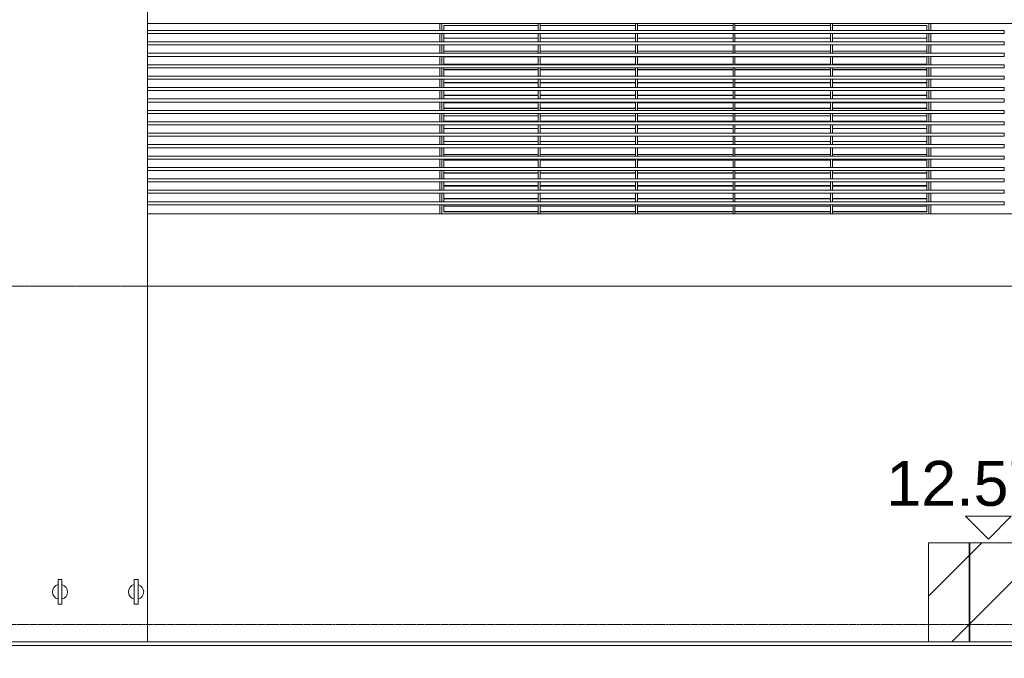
# Model space of a CAD drawing. Header units: millimetres. Extents: x -121668 to 127737, y 1553 to 34854.
# Tile 30 of 94: x -64819 to -51883, y 11007 to 19400. Entities that reach past the tile are written whole.
import ezdxf

# ---------------------------------------------------------------- set-up
doc = ezdxf.new("R2010")
doc.units = ezdxf.units.MM
doc.linetypes.add('Center', pattern=[40, 10, -5, 20, -5])
doc.linetypes.add('Dash', pattern=[6, 3, -3])
for name, color, linetype, lineweight in [('A-DETL-GENF', 92, 'Continuous', 20), ('A-DETL-HDLN', 90, 'Dash', 9), ('A-DETL-THIN', 151, 'Continuous', 9), ('A-FLOR', 192, 'Continuous', 9), ('A-FLOR-LEVL', 51, 'Continuous', 9), ('A-GENM', 13, 'Continuous', 20), ('A-GLAZ', 151, 'Continuous', 9), ('A-GLAZ-CWMG', 51, 'Continuous', 20), ('A-WALL', 113, 'Continuous', 20), ('G-ANNO-DIMS', 111, 'Continuous', 5)]:
    doc.layers.add(name, color=color, linetype=linetype, lineweight=lineweight)
doc.styles.add('Arial', font='arial.ttf', dxfattribs={"height": 590.11976})

# ---------------------------------------------------------------- blocks, each defined once
blk = doc.blocks.new('Rectangular Mullion - DLN_40 x 120mm _WD_-16432442-Copy of GBP_NORTH ELEAVTION')
at = {"layer": 'A-GLAZ-CWMG'}
for p, q in [((-51887, 17008), (-63139, 17008)), ((-63139, 16968), (-51887, 16968)), ((-51887, 17008), (-51887, 16968))]:
    blk.add_line(p, q, dxfattribs=at)
blk = doc.blocks.new('DLN_Louvre - 1292_5x2550 _WH_ ML19-18919847-Copy of GBP_NORTH ELEAVTION')
at = {"layer": 'A-GLAZ'}
for p, q in [((-54167, 19350), (-54167, 19258)), ((-54142, 19325), (-52899, 19325)), ((-54142, 19258), (-54142, 19325)), ((-52899, 19325), (-52899, 19258)), ((-52874, 19258), (-52874, 19350)), ((-54167, 19218), (-54167, 19108)), ((-54142, 19108), (-54142, 19218)), ((-54142, 19155), (-52899, 19155)), ((-52899, 19218), (-52899, 19108)), ((-52874, 19108), (-52874, 19218)), ((-54167, 19068), (-54167, 18958)), ((-54142, 18958), (-54142, 19068)), ((-52899, 19068), (-52899, 18958)), ((-52874, 18958), (-52874, 19068)), ((-54167, 18918), (-54167, 18808)), ((-54142, 18986), (-52899, 18986)), ((-54142, 18808), (-54142, 18918)), ((-52899, 18916), (-54142, 18916)), ((-52899, 18911), (-54142, 18911)), ((-52899, 18918), (-52899, 18808)), ((-52874, 18808), (-52874, 18918)), ((-54167, 18768), (-54167, 18658)), ((-54142, 18816), (-52899, 18816)), ((-54142, 18658), (-54142, 18768)), ((-52899, 18768), (-52899, 18658)), ((-52874, 18658), (-52874, 18768)), ((-52899, 18746), (-54142, 18746)), ((-52899, 18741), (-54142, 18741)), ((-54167, 18618), (-54167, 18508)), ((-54142, 18508), (-54142, 18618)), ((-52899, 18576), (-54142, 18576)), ((-52899, 18571), (-54142, 18571)), ((-52899, 18618), (-52899, 18508)), ((-52874, 18508), (-52874, 18618)), ((-54167, 18468), (-54167, 18358)), ((-54142, 18358), (-54142, 18468)), ((-52899, 18407), (-54142, 18407)), ((-52899, 18402), (-54142, 18402)), ((-52899, 18468), (-52899, 18358)), ((-52874, 18358), (-52874, 18468)), ((-54167, 18318), (-54167, 18208)), ((-54142, 18208), (-54142, 18318)), ((-54142, 18307), (-52899, 18307)), ((-52899, 18318), (-52899, 18208)), ((-52874, 18208), (-52874, 18318)), ((-54167, 18168), (-54167, 18058)), ((-52899, 18237), (-54142, 18237)), ((-52899, 18232), (-54142, 18232)), ((-54142, 18058), (-54142, 18168)), ((-54142, 18138), (-52899, 18138)), ((-52899, 18168), (-52899, 18058)), ((-52874, 18058), (-52874, 18168)), ((-54167, 18018), (-54167, 17908)), ((-52899, 18068), (-54142, 18068)), ((-52899, 18063), (-54142, 18063)), ((-54142, 17908), (-54142, 18018)), ((-52899, 18018), (-52899, 17908)), ((-52874, 17908), (-52874, 18018)), ((-54167, 17868), (-54167, 17758)), ((-54142, 17968), (-52899, 17968)), ((-54142, 17758), (-54142, 17868)), ((-52899, 17868), (-52899, 17758)), ((-52874, 17758), (-52874, 17868)), ((-54142, 17798), (-52899, 17798)), ((-54167, 17718), (-54167, 17608)), ((-54142, 17608), (-54142, 17718)), ((-54142, 17629), (-52899, 17629)), ((-52899, 17718), (-52899, 17608)), ((-52874, 17608), (-52874, 17718)), ((-54167, 17568), (-54167, 17458)), ((-54142, 17458), (-54142, 17568)), ((-52899, 17559), (-54142, 17559)), ((-52899, 17554), (-54142, 17554)), ((-52899, 17568), (-52899, 17458)), ((-52874, 17458), (-52874, 17568)), ((-54167, 17418), (-54167, 17308)), ((-54142, 17459), (-52899, 17459)), ((-54142, 17308), (-54142, 17418)), ((-52899, 17389), (-54142, 17389)), ((-52899, 17384), (-54142, 17384)), ((-52899, 17418), (-52899, 17308)), ((-52874, 17308), (-52874, 17418)), ((-54167, 17268), (-54167, 17158)), ((-54142, 17158), (-54142, 17268)), ((-52899, 17219), (-54142, 17219)), ((-52899, 17214), (-54142, 17214)), ((-52899, 17268), (-52899, 17158)), ((-52874, 17158), (-52874, 17268)), ((-54167, 17118), (-54167, 17008)), ((-54142, 17008), (-54142, 17118)), ((-52899, 17118), (-52899, 17008)), ((-52874, 17008), (-52874, 17118)), ((-54167, 16968), (-54167, 16850)), ((-52899, 17050), (-54142, 17050)), ((-52899, 17045), (-54142, 17045)), ((-54142, 16875), (-54142, 16968)), ((-54142, 16950), (-52899, 16950)), ((-52899, 16968), (-52899, 16875)), ((-52874, 16850), (-52874, 16968)), ((-52899, 16880), (-54142, 16880)), ((-52899, 16875), (-54142, 16875))]:
    blk.add_line(p, q, dxfattribs=at)
blk = doc.blocks.new('DLN_Louvre - 1305_0000x2550 _WH_ ML19 2-18920459-Copy of GBP_NORTH ELEAVTION')
at = {"layer": 'A-GLAZ'}
for p, q in [((-56727, 19350), (-56727, 19258)), ((-56702, 19325), (-55447, 19325)), ((-56702, 19258), (-56702, 19325)), ((-55447, 19325), (-55447, 19258)), ((-55422, 19258), (-55422, 19350)), ((-56727, 19218), (-56727, 19108)), ((-56702, 19108), (-56702, 19218)), ((-56702, 19155), (-55447, 19155)), ((-55447, 19218), (-55447, 19108)), ((-55422, 19108), (-55422, 19218)), ((-56727, 19068), (-56727, 18958)), ((-56702, 18958), (-56702, 19068)), ((-55447, 19068), (-55447, 18958)), ((-55422, 18958), (-55422, 19068)), ((-56727, 18918), (-56727, 18808)), ((-56702, 18986), (-55447, 18986)), ((-56702, 18808), (-56702, 18918)), ((-55447, 18916), (-56702, 18916)), ((-55447, 18911), (-56702, 18911)), ((-55447, 18918), (-55447, 18808)), ((-55422, 18808), (-55422, 18918)), ((-56727, 18768), (-56727, 18658)), ((-56702, 18816), (-55447, 18816)), ((-56702, 18658), (-56702, 18768)), ((-55447, 18768), (-55447, 18658)), ((-55422, 18658), (-55422, 18768)), ((-55447, 18746), (-56702, 18746)), ((-55447, 18741), (-56702, 18741)), ((-56727, 18618), (-56727, 18508)), ((-56702, 18508), (-56702, 18618)), ((-55447, 18576), (-56702, 18576)), ((-55447, 18571), (-56702, 18571)), ((-55447, 18618), (-55447, 18508)), ((-55422, 18508), (-55422, 18618)), ((-56727, 18468), (-56727, 18358)), ((-56702, 18358), (-56702, 18468)), ((-55447, 18407), (-56702, 18407)), ((-55447, 18402), (-56702, 18402)), ((-55447, 18468), (-55447, 18358)), ((-55422, 18358), (-55422, 18468)), ((-56727, 18318), (-56727, 18208)), ((-56702, 18208), (-56702, 18318)), ((-56702, 18307), (-55447, 18307)), ((-55447, 18318), (-55447, 18208)), ((-55422, 18208), (-55422, 18318)), ((-56727, 18168), (-56727, 18058)), ((-55447, 18237), (-56702, 18237)), ((-55447, 18232), (-56702, 18232)), ((-56702, 18058), (-56702, 18168)), ((-56702, 18138), (-55447, 18138)), ((-55447, 18168), (-55447, 18058)), ((-55422, 18058), (-55422, 18168)), ((-56727, 18018), (-56727, 17908)), ((-55447, 18068), (-56702, 18068)), ((-55447, 18063), (-56702, 18063)), ((-56702, 17908), (-56702, 18018)), ((-55447, 18018), (-55447, 17908)), ((-55422, 17908), (-55422, 18018)), ((-56727, 17868), (-56727, 17758)), ((-56702, 17968), (-55447, 17968)), ((-56702, 17758), (-56702, 17868)), ((-55447, 17868), (-55447, 17758)), ((-55422, 17758), (-55422, 17868)), ((-56702, 17798), (-55447, 17798)), ((-56727, 17718), (-56727, 17608)), ((-56702, 17608), (-56702, 17718)), ((-56702, 17629), (-55447, 17629)), ((-55447, 17718), (-55447, 17608)), ((-55422, 17608), (-55422, 17718)), ((-56727, 17568), (-56727, 17458)), ((-56702, 17458), (-56702, 17568)), ((-55447, 17559), (-56702, 17559)), ((-55447, 17554), (-56702, 17554)), ((-55447, 17568), (-55447, 17458)), ((-55422, 17458), (-55422, 17568)), ((-56727, 17418), (-56727, 17308)), ((-56702, 17459), (-55447, 17459)), ((-56702, 17308), (-56702, 17418)), ((-55447, 17389), (-56702, 17389)), ((-55447, 17384), (-56702, 17384)), ((-55447, 17418), (-55447, 17308)), ((-55422, 17308), (-55422, 17418)), ((-56727, 17268), (-56727, 17158)), ((-56702, 17158), (-56702, 17268)), ((-55447, 17219), (-56702, 17219)), ((-55447, 17214), (-56702, 17214)), ((-55447, 17268), (-55447, 17158)), ((-55422, 17158), (-55422, 17268)), ((-56727, 17118), (-56727, 17008)), ((-56702, 17008), (-56702, 17118)), ((-55447, 17118), (-55447, 17008)), ((-55422, 17008), (-55422, 17118)), ((-56727, 16968), (-56727, 16850)), ((-55447, 17050), (-56702, 17050)), ((-55447, 17045), (-56702, 17045)), ((-56702, 16875), (-56702, 16968)), ((-56702, 16950), (-55447, 16950)), ((-55447, 16968), (-55447, 16875)), ((-55422, 16850), (-55422, 16968)), ((-55447, 16880), (-56702, 16880)), ((-55447, 16875), (-56702, 16875))]:
    blk.add_line(p, q, dxfattribs=at)
blk = doc.blocks.new('DLN_Banner hook - DLN_Banner hook-V33-Copy of GBP_NORTH ELEAVTION')
at = {"layer": 'A-GENM'}
for p, q in [((-86264, 12042), (-86314, 12042)), ((-86314, 12042), (-86314, 11976)), ((-86264, 11975), (-86264, 12042)), ((-86314, 11976), (-86314, 11783)), ((-86264, 11975), (-86264, 11783)), ((-86314, 11868), (-86314, 11891)), ((-86314, 11783), (-86314, 11717)), ((-86264, 11891), (-86264, 11868)), ((-86264, 11717), (-86264, 11783)), ((-86314, 11717), (-86264, 11717))]:
    blk.add_line(p, q, dxfattribs=at)
for centre, radius, start, end in [((-86289, 11880), 100, 104.4775, 255.5225), ((-86289, 11879), 99.3, 284.4965, 75.4447)]:
    blk.add_arc(centre, radius, start, end, dxfattribs=at)
blk = doc.blocks.new('DLN_Louvre - 1305_0000x2550 _WH_ ML19 2-V152-Copy of GBP_NORTH ELEAVTION')
at = {"layer": 'A-GLAZ', "lineweight": 15}
for p, q in [((-55447, 19350), (-55447, 19258)), ((-55422, 19325), (-54167, 19325)), ((-55422, 19258), (-55422, 19325)), ((-54167, 19325), (-54167, 19258)), ((-54142, 19258), (-54142, 19350)), ((-55447, 19218), (-55447, 19108)), ((-55422, 19108), (-55422, 19218)), ((-55422, 19155), (-54167, 19155)), ((-54167, 19218), (-54167, 19108)), ((-54142, 19108), (-54142, 19218)), ((-55447, 19068), (-55447, 18958)), ((-55422, 18958), (-55422, 19068)), ((-54167, 19068), (-54167, 18958)), ((-54142, 18958), (-54142, 19068)), ((-55447, 18918), (-55447, 18808)), ((-55422, 18986), (-54167, 18986)), ((-55422, 18808), (-55422, 18918)), ((-54167, 18916), (-55422, 18916)), ((-54167, 18911), (-55422, 18911)), ((-54167, 18918), (-54167, 18808)), ((-54142, 18808), (-54142, 18918)), ((-55447, 18768), (-55447, 18658)), ((-55422, 18816), (-54167, 18816)), ((-55422, 18658), (-55422, 18768)), ((-54167, 18768), (-54167, 18658)), ((-54142, 18658), (-54142, 18768)), ((-54167, 18746), (-55422, 18746)), ((-54167, 18741), (-55422, 18741)), ((-55447, 18618), (-55447, 18508)), ((-55422, 18508), (-55422, 18618)), ((-54167, 18576), (-55422, 18576)), ((-54167, 18571), (-55422, 18571)), ((-54167, 18618), (-54167, 18508)), ((-54142, 18508), (-54142, 18618)), ((-55447, 18468), (-55447, 18358)), ((-55422, 18358), (-55422, 18468)), ((-54167, 18407), (-55422, 18407)), ((-54167, 18402), (-55422, 18402)), ((-54167, 18468), (-54167, 18358)), ((-54142, 18358), (-54142, 18468)), ((-55447, 18318), (-55447, 18208)), ((-55422, 18208), (-55422, 18318)), ((-55422, 18307), (-54167, 18307)), ((-54167, 18318), (-54167, 18208)), ((-54142, 18208), (-54142, 18318)), ((-55447, 18168), (-55447, 18058)), ((-54167, 18237), (-55422, 18237)), ((-54167, 18232), (-55422, 18232)), ((-55422, 18058), (-55422, 18168)), ((-55422, 18138), (-54167, 18138)), ((-54167, 18168), (-54167, 18058)), ((-54142, 18058), (-54142, 18168)), ((-55447, 18018), (-55447, 17908)), ((-54167, 18068), (-55422, 18068)), ((-54167, 18063), (-55422, 18063)), ((-55422, 17908), (-55422, 18018)), ((-54167, 18018), (-54167, 17908)), ((-54142, 17908), (-54142, 18018)), ((-55447, 17868), (-55447, 17758)), ((-55422, 17968), (-54167, 17968)), ((-55422, 17758), (-55422, 17868)), ((-54167, 17868), (-54167, 17758)), ((-54142, 17758), (-54142, 17868)), ((-55422, 17798), (-54167, 17798)), ((-55447, 17718), (-55447, 17608)), ((-55422, 17608), (-55422, 17718)), ((-55422, 17629), (-54167, 17629)), ((-54167, 17718), (-54167, 17608)), ((-54142, 17608), (-54142, 17718)), ((-55447, 17568), (-55447, 17458)), ((-55422, 17458), (-55422, 17568)), ((-54167, 17559), (-55422, 17559)), ((-54167, 17554), (-55422, 17554)), ((-54167, 17568), (-54167, 17458)), ((-54142, 17458), (-54142, 17568)), ((-55447, 17418), (-55447, 17308)), ((-55422, 17459), (-54167, 17459)), ((-55422, 17308), (-55422, 17418)), ((-54167, 17389), (-55422, 17389)), ((-54167, 17384), (-55422, 17384)), ((-54167, 17418), (-54167, 17308)), ((-54142, 17308), (-54142, 17418)), ((-55447, 17268), (-55447, 17158)), ((-55422, 17158), (-55422, 17268)), ((-54167, 17219), (-55422, 17219)), ((-54167, 17214), (-55422, 17214)), ((-54167, 17268), (-54167, 17158)), ((-54142, 17158), (-54142, 17268)), ((-55447, 17118), (-55447, 17008)), ((-55422, 17008), (-55422, 17118)), ((-54167, 17118), (-54167, 17008)), ((-54142, 17008), (-54142, 17118)), ((-55447, 16968), (-55447, 16850)), ((-54167, 17050), (-55422, 17050)), ((-54167, 17045), (-55422, 17045)), ((-55422, 16875), (-55422, 16968)), ((-55422, 16950), (-54167, 16950)), ((-54167, 16968), (-54167, 16875)), ((-54142, 16850), (-54142, 16968)), ((-54167, 16880), (-55422, 16880)), ((-54167, 16875), (-55422, 16875))]:
    blk.add_line(p, q, dxfattribs=at)
blk = doc.blocks.new('DLN_Louvre - 1292_5x2550 _WH_ ML19-V153-Copy of GBP_NORTH ELEAVTION')
at = {"layer": 'A-GLAZ', "lineweight": 15}
for p, q in [((-59274, 19350), (-59274, 19258)), ((-59249, 19325), (-58007, 19325)), ((-59249, 19258), (-59249, 19325)), ((-58007, 19325), (-58007, 19258)), ((-57982, 19258), (-57982, 19350)), ((-59274, 19218), (-59274, 19108)), ((-59249, 19108), (-59249, 19218)), ((-59249, 19155), (-58007, 19155)), ((-58007, 19218), (-58007, 19108)), ((-57982, 19108), (-57982, 19218)), ((-59274, 19068), (-59274, 18958)), ((-59249, 18958), (-59249, 19068)), ((-58007, 19068), (-58007, 18958)), ((-57982, 18958), (-57982, 19068)), ((-59274, 18918), (-59274, 18808)), ((-59249, 18986), (-58007, 18986)), ((-59249, 18808), (-59249, 18918)), ((-58007, 18916), (-59249, 18916)), ((-58007, 18911), (-59249, 18911)), ((-58007, 18918), (-58007, 18808)), ((-57982, 18808), (-57982, 18918)), ((-59274, 18768), (-59274, 18658)), ((-59249, 18816), (-58007, 18816)), ((-59249, 18658), (-59249, 18768)), ((-58007, 18768), (-58007, 18658)), ((-57982, 18658), (-57982, 18768)), ((-58007, 18746), (-59249, 18746)), ((-58007, 18741), (-59249, 18741)), ((-59274, 18618), (-59274, 18508)), ((-59249, 18508), (-59249, 18618)), ((-58007, 18576), (-59249, 18576)), ((-58007, 18571), (-59249, 18571)), ((-58007, 18618), (-58007, 18508)), ((-57982, 18508), (-57982, 18618)), ((-59274, 18468), (-59274, 18358)), ((-59249, 18358), (-59249, 18468)), ((-58007, 18407), (-59249, 18407)), ((-58007, 18402), (-59249, 18402)), ((-58007, 18468), (-58007, 18358)), ((-57982, 18358), (-57982, 18468)), ((-59274, 18318), (-59274, 18208)), ((-59249, 18208), (-59249, 18318)), ((-59249, 18307), (-58007, 18307)), ((-58007, 18318), (-58007, 18208)), ((-57982, 18208), (-57982, 18318)), ((-59274, 18168), (-59274, 18058)), ((-58007, 18237), (-59249, 18237)), ((-58007, 18232), (-59249, 18232)), ((-59249, 18058), (-59249, 18168)), ((-59249, 18138), (-58007, 18138)), ((-58007, 18168), (-58007, 18058)), ((-57982, 18058), (-57982, 18168)), ((-59274, 18018), (-59274, 17908)), ((-58007, 18068), (-59249, 18068)), ((-58007, 18063), (-59249, 18063)), ((-59249, 17908), (-59249, 18018)), ((-58007, 18018), (-58007, 17908)), ((-57982, 17908), (-57982, 18018)), ((-59274, 17868), (-59274, 17758)), ((-59249, 17968), (-58007, 17968)), ((-59249, 17758), (-59249, 17868)), ((-58007, 17868), (-58007, 17758)), ((-57982, 17758), (-57982, 17868)), ((-59249, 17798), (-58007, 17798)), ((-59274, 17718), (-59274, 17608)), ((-59249, 17608), (-59249, 17718)), ((-59249, 17629), (-58007, 17629)), ((-58007, 17718), (-58007, 17608)), ((-57982, 17608), (-57982, 17718)), ((-59274, 17568), (-59274, 17458)), ((-59249, 17458), (-59249, 17568)), ((-58007, 17559), (-59249, 17559)), ((-58007, 17554), (-59249, 17554)), ((-58007, 17568), (-58007, 17458)), ((-57982, 17458), (-57982, 17568)), ((-59274, 17418), (-59274, 17308)), ((-59249, 17459), (-58007, 17459)), ((-59249, 17308), (-59249, 17418)), ((-58007, 17389), (-59249, 17389)), ((-58007, 17384), (-59249, 17384)), ((-58007, 17418), (-58007, 17308)), ((-57982, 17308), (-57982, 17418)), ((-59274, 17268), (-59274, 17158)), ((-59249, 17158), (-59249, 17268)), ((-58007, 17219), (-59249, 17219)), ((-58007, 17214), (-59249, 17214)), ((-58007, 17268), (-58007, 17158)), ((-57982, 17158), (-57982, 17268)), ((-59274, 17118), (-59274, 17008)), ((-59249, 17008), (-59249, 17118)), ((-58007, 17118), (-58007, 17008)), ((-57982, 17008), (-57982, 17118)), ((-59274, 16968), (-59274, 16850)), ((-58007, 17050), (-59249, 17050)), ((-58007, 17045), (-59249, 17045)), ((-59249, 16875), (-59249, 16968)), ((-59249, 16950), (-58007, 16950)), ((-58007, 16968), (-58007, 16875)), ((-57982, 16850), (-57982, 16968)), ((-58007, 16880), (-59249, 16880)), ((-58007, 16875), (-59249, 16875))]:
    blk.add_line(p, q, dxfattribs=at)
blk = doc.blocks.new('Spot Elevations - SFL-1622544-Copy of GBP_NORTH ELEAVTION')
at = {"layer": 'G-ANNO-DIMS', "lineweight": 15}
for p, q in [((-73039, 23700), (-72439, 23700)), ((-72739, 23400), (-73039, 23700)), ((-72439, 23700), (-72739, 23400))]:
    blk.add_line(p, q, dxfattribs=at)

msp = doc.modelspace()

# ---------------------------------------------------------------- hatches: boundary and pattern name
at = {"layer": 'A-DETL-GENF', "lineweight": 9}
h = msp.add_hatch(dxfattribs=at)
h.set_pattern_fill('FP_2', color=8, style=0, pattern_type=2)
h.set_pattern_definition([(45, (-49926.7, 1200), (-452.548, 452.548), [])])
h.paths.add_polyline_path([(-37629.5, 5700), (-37549.3, 5700), (-37549.3, 8950), (-48344.3, 8950), (-48344.3, 9750), (-37549.3, 9750), (-37549.3, 12525), (-37639.7, 12525), (-37639.7, 12575), (-48339.3, 12575), (-48339.3, 12525), (-52879.3, 12525), (-52879.3, 11225), (-48679.3, 11225), (-48679.3, 11175), (-48809.3, 11175), (-48809.3, 10725), (-48439.3, 10725), (-48439.3, 10675), (-48539.3, 10675), (-48539.3, 10525), (-48439.3, 10525), (-48439.3, 10475), (-48809.3, 10475), (-48809.3, 9825), (-52879.3, 9825), (-52879.3, 8700), (-49989.3, 8700), (-49989.3, 5700), (-39417.6, 5700)], flags=0)

# ---------------------------------------------------------------- linework, layer by layer
at = {"layer": 'A-DETL-HDLN'}
msp.add_line((-37214.3, 15900), (-86439.3, 15900), dxfattribs=at)
at = {"layer": 'A-DETL-THIN'}
for p, q in [((-63139.3, 12300), (-63139.3, 22200)), ((-37639.7, 15900), (-63139.3, 15900)), ((-52879.3, 11225), (-52879.3, 12525)), ((-52879.3, 12525), (-48339.3, 12525)), ((-48339.3, 12525), (-52879.3, 12525)), ((-52879.3, 12525), (-52879.3, 11225)), ((-63139.3, 12300), (-63139.3, 11225)), ((-63139.3, 11225), (-52879.3, 11225)), ((-52879.3, 11225), (-48679.3, 11225))]:
    msp.add_line(p, q, dxfattribs=at)
at = {"layer": 'A-FLOR'}
for p, q in [((-90449.3, 11225), (-63139.3, 11225)), ((-48679.3, 11175), (-90449.3, 11175)), ((-52879.3, 11225), (-48679.3, 11225))]:
    msp.add_line(p, q, dxfattribs=at)
at = {"layer": 'A-FLOR-LEVL', "linetype": 'Center', "lineweight": 5}
for p, q in [((-108303, 15900), (-8057.7, 15900)), ((-108303, 11450), (-8057.7, 11450))]:
    msp.add_line(p, q, dxfattribs=at)
at = {"layer": 'A-WALL', "lineweight": 15}
for p, q in [((-63139.3, 19350), (-42114.3, 19350)), ((-46114.3, 16850), (-63139.3, 16850))]:
    msp.add_line(p, q, dxfattribs=at)
at = {"layer": 'A-WALL'}
for p, q in [((-59299.3, 19258), (-59299.3, 19350)), ((-52849.3, 19350), (-52849.3, 19258)), ((-59299.3, 19108), (-59299.3, 19218)), ((-52849.3, 19218), (-52849.3, 19108)), ((-59299.3, 18958), (-59299.3, 19068)), ((-52849.3, 19068), (-52849.3, 18958)), ((-59299.3, 18808), (-59299.3, 18918)), ((-52849.3, 18918), (-52849.3, 18808)), ((-59299.3, 18658), (-59299.3, 18768)), ((-52849.3, 18768), (-52849.3, 18658)), ((-59299.3, 18508), (-59299.3, 18618)), ((-52849.3, 18618), (-52849.3, 18508)), ((-59299.3, 18358), (-59299.3, 18468)), ((-52849.3, 18468), (-52849.3, 18358)), ((-59299.3, 18208), (-59299.3, 18318)), ((-52849.3, 18318), (-52849.3, 18208)), ((-59299.3, 18058), (-59299.3, 18168)), ((-52849.3, 18168), (-52849.3, 18058)), ((-59299.3, 17908), (-59299.3, 18018)), ((-52849.3, 18018), (-52849.3, 17908)), ((-59299.3, 17758), (-59299.3, 17868)), ((-52849.3, 17868), (-52849.3, 17758)), ((-59299.3, 17608), (-59299.3, 17718)), ((-52849.3, 17718), (-52849.3, 17608)), ((-59299.3, 17458), (-59299.3, 17568)), ((-52849.3, 17568), (-52849.3, 17458)), ((-59299.3, 17308), (-59299.3, 17418)), ((-52849.3, 17418), (-52849.3, 17308)), ((-59299.3, 17158), (-59299.3, 17268)), ((-52849.3, 17268), (-52849.3, 17158)), ((-59299.3, 17008), (-59299.3, 17118)), ((-52849.3, 17118), (-52849.3, 17008)), ((-59299.3, 16850), (-59299.3, 16968)), ((-52849.3, 16968), (-52849.3, 16850)), ((-52344.3, 11225), (-52344.3, 12525)), ((-52334.3, 12525), (-52334.3, 11225)), ((-48839.3, 11173.9), (-90289.3, 11173.9))]:
    msp.add_line(p, q, dxfattribs=at)

# ---------------------------------------------------------------- block references
at = {"layer": 'A-GENM'}
for p in [(22000, 0), (23000, 0)]:
    msp.add_blockref('DLN_Banner hook - DLN_Banner hook-V33-Copy of GBP_NORTH ELEAVTION', p, dxfattribs=at)
at = {"layer": 'A-GLAZ', "lineweight": 15}
for name in ['DLN_Louvre - 1292_5x2550 _WH_ ML19-V153-Copy of GBP_NORTH ELEAVTION', 'DLN_Louvre - 1305_0000x2550 _WH_ ML19 2-V152-Copy of GBP_NORTH ELEAVTION']:
    msp.add_blockref(name, (0, 0), dxfattribs=at)
at = {"layer": 'A-GLAZ'}
for name, p in [('DLN_Louvre - 1305_0000x2550 _WH_ ML19 2-18920459-Copy of GBP_NORTH ELEAVTION', (-1280, 0)), ('DLN_Louvre - 1305_0000x2550 _WH_ ML19 2-18920459-Copy of GBP_NORTH ELEAVTION', (0, 0)), ('DLN_Louvre - 1292_5x2550 _WH_ ML19-18919847-Copy of GBP_NORTH ELEAVTION', (0, 0))]:
    msp.add_blockref(name, p, dxfattribs=at)
at = {"layer": 'A-GLAZ-CWMG'}
for p in [(0, 2250), (0, 2100), (0, 1950), (0, 1800), (0, 1650), (0, 1500), (0, 1350), (0, 1200), (0, 1050), (0, 900), (0, 750), (0, 600), (0, 450), (0, 300), (0, 150), (0, 0)]:
    msp.add_blockref('Rectangular Mullion - DLN_40 x 120mm _WD_-16432442-Copy of GBP_NORTH ELEAVTION', p, dxfattribs=at)
at = {"layer": 'G-ANNO-DIMS', "lineweight": 15, "extrusion": (0, 0, -1)}
msp.add_blockref('Spot Elevations - SFL-1622544-Copy of GBP_NORTH ELEAVTION', (124830.8, -10825), dxfattribs=at)

# ---------------------------------------------------------------- texts
at = {"layer": 'G-ANNO-DIMS', "insert": (-53432.9, 13601.6), "char_height": 590.12, "width": 3009.6, "attachment_point": 1, "line_spacing_factor": 0.938532, "style": 'Arial'}
msp.add_mtext('12.575', dxfattribs=at)

doc.saveas('drawing.dxf')
